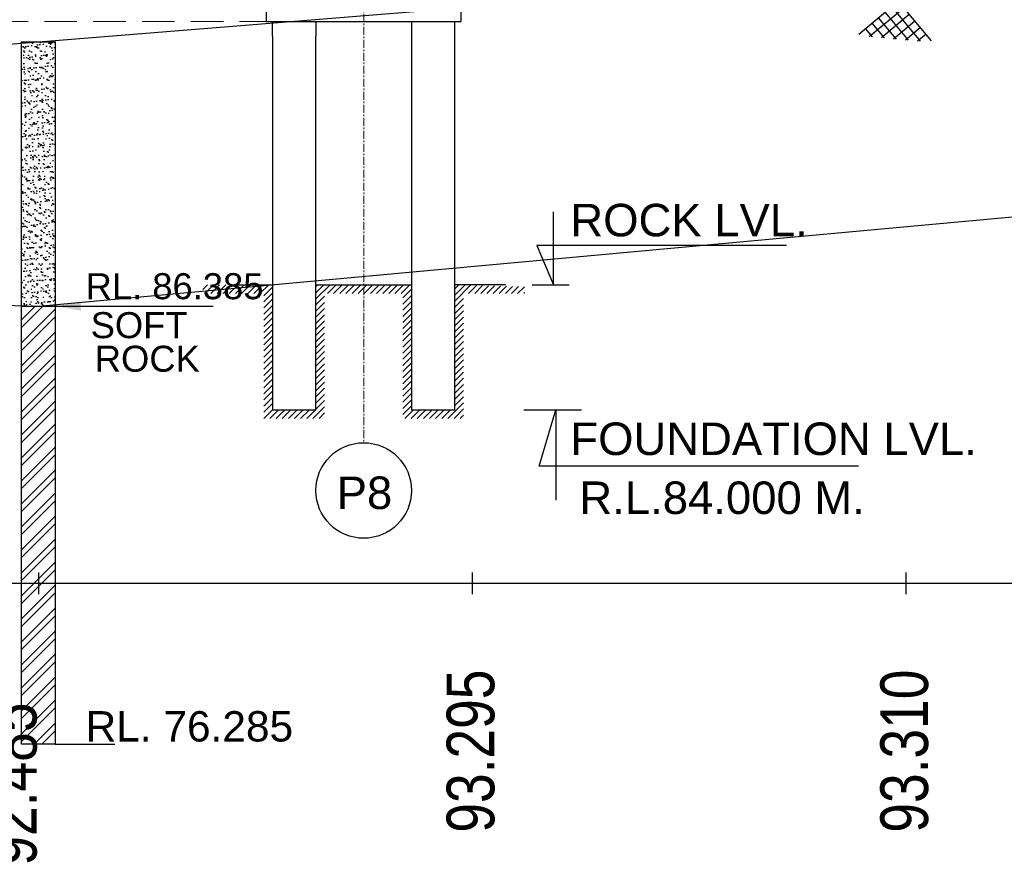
# Model space of a CAD drawing. Header units: inches. Extents: x 4599583 to 400123529, y 1639131 to 28133222499.
# Tile 45 of 86: x 4944595 to 4967295, y 28133171839 to 28133191295. Entities that reach past the tile are written whole.
import ezdxf

# ---------------------------------------------------------------- set-up
doc = ezdxf.new("R2010")
doc.units = ezdxf.units.IN
doc.header["$MEASUREMENT"] = 0
for name, pattern in [('CENTER', [2, 1.25, -0.25, 0.25, -0.25]), ('DASHED', [0.75, 0.5, -0.25]), ('DASHED2', [0.375, 0.25, -0.125])]:
    doc.linetypes.add(name, pattern=pattern)
for name, color, linetype, lineweight in [('CEN', 3, 'CENTER', 13), ('GL', 5, 'Continuous', 30), ('PITCH', 8, 'Continuous', 5), ('STR', 7, 'Continuous', 25), ('SYM', 8, 'Continuous', 5)]:
    doc.layers.add(name, color=color, linetype=linetype, lineweight=lineweight)
doc.layers.add('CHNGE', color=31, linetype='Continuous')
doc.layers.add('text', color=7, linetype='Continuous')
doc.layers.add('dim', color=7, linetype='Continuous', plot=False)
doc.styles.add('L', font='arial.ttf')
doc.styles.add('ROMANS', font='arial.ttf')
doc.dimstyles.new('ROMANS', dxfattribs={"dimtxt": 1000, "dimasz": 850, "dimexe": 100, "dimexo": 100, "dimgap": 25, "dimtad": 1, "dimdec": 0, "dimzin": 9, "dimdsep": 46, "dimtxsty": 'ROMANS', "dimcen": 325, "dimclrd": 4, "dimclre": 4, "dimclrt": 6, "dimadec": 0, "dimazin": 0, "dimtfac": 1, "dimtdec": 0, "dimtmove": 0, "dimatfit": 3, "dimfxl": 1, "dimtolj": 1, "dimtzin": 9, "dimarcsym": 0})
pattern_1 = [(45, (4641561.8, 28133564361.16), (-265.16504, 265.16504), []), (45, (4641738.58, 28133564361.16), (-265.16504, 265.16504), [])]
pattern_2 = [(37.5, (4655404.69, 28133586529.33), (-6.299336, 192.682377), [0, -152, 0, -170, 0, -162.5]), (7.5, (4655404.69, 28133586529.33), (176.97767, 282.2146), [0, -82, 0, -137, 0, -52.5]), (327.5, (4655281.69, 28133586529.33), (311.414186, 0.565905), [0, -50, 0, -180, 0, -235]), (317.5, (4655281.69, 28133586529.33), (300.61266, 87.76756), [0, -25, 0, -118, 0, -135])]
pattern_3 = [(45, (-717919.12, 28134131479.65), (-70.7106781, 70.7106781), [])]

# ---------------------------------------------------------------- blocks, each defined once
blk = doc.blocks.new('A$C691546F7')
at = {"layer": 'GL', "color": 71}
for p, q in [((0, 24), (545, 569)), ((181, 0), (749, 569)), ((1050, 0), (481, 569)), ((385, 0), (820, 435)), ((846, 0), (411, 435)), ((436, 0), (206, 230)), ((641, 0), (308, 332)), ((590, 0), (922, 332)), ((232, 0), (104, 128)), ((999, 0), (1127, 128))]:
    blk.add_line(p, q, dxfattribs=at)
for points in [[(1231, 24), (686, 569)], [(794, 0), (1025, 230)]]:
    blk.add_lwpolyline(points, dxfattribs=at)

msp = doc.modelspace()

# ---------------------------------------------------------------- hatches: boundary and pattern name
at = {"layer": 'SYM'}
h = msp.add_hatch(dxfattribs=at)
h.set_pattern_fill('ANSI31', color=256, scale=800, style=0)
h.set_pattern_definition(pattern_3)
h.paths.add_polyline_path([(4950425.38, 28133185180.18), (4948813.88, 28133185180.18), (4948813.88, 28133184980.18), (4950225.38, 28133184980.18), (4950225.38, 28133182099.28), (4951625.38, 28133182099.28), (4951625.38, 28133184980.18), (4952525.38, 28133184980.18), (4952525.38, 28133185180.18), (4951425.38, 28133185180.18), (4951425.38, 28133182299.28), (4950425.38, 28133182299.28)])
h.paths.add_polyline_path([(4953625.38, 28133185180.18), (4952525.38, 28133185180.18), (4952525.38, 28133184980.18), (4953425.38, 28133184980.18), (4953425.38, 28133182099.28), (4954825.38, 28133182099.28), (4954825.38, 28133184980.18), (4956236.88, 28133184980.18), (4956236.88, 28133185134.789), (4954625.38, 28133185180.18), (4954625.38, 28133182299.28), (4953625.38, 28133182299.28)])
h = msp.add_hatch(dxfattribs=at)
h.set_pattern_fill('ANSI31', color=256, scale=800, style=0)
h.set_pattern_definition(pattern_3)
h.paths.add_polyline_path([(4950425.38, 28133185180.18), (4948813.88, 28133185180.18), (4948813.88, 28133184980.18), (4950225.38, 28133184980.18), (4950225.38, 28133182099.28), (4951625.38, 28133182099.28), (4951625.38, 28133184980.18), (4952525.38, 28133184980.18), (4952525.38, 28133185180.18), (4951425.38, 28133185180.18), (4951425.38, 28133182299.28), (4950425.38, 28133182299.28)])
h.paths.add_polyline_path([(4953625.38, 28133185180.18), (4952525.38, 28133185180.18), (4952525.38, 28133184980.18), (4953425.38, 28133184980.18), (4953425.38, 28133182099.28), (4954825.38, 28133182099.28), (4954825.38, 28133184980.18), (4956236.88, 28133184980.18), (4956236.88, 28133185134.789), (4954625.38, 28133185180.18), (4954625.38, 28133182299.28), (4953625.38, 28133182299.28)])
h = msp.add_hatch(dxfattribs=at)
h.set_pattern_fill('ANSI31', color=256, scale=800, style=0)
h.set_pattern_definition(pattern_3)
h.paths.add_polyline_path([(4950425.38, 28133185180.18), (4948813.88, 28133185180.18), (4948813.88, 28133184980.18), (4950225.38, 28133184980.18), (4950225.38, 28133182099.28), (4951625.38, 28133182099.28), (4951625.38, 28133184980.18), (4952525.38, 28133184980.18), (4952525.38, 28133185180.18), (4951425.38, 28133185180.18), (4951425.38, 28133182299.28), (4950425.38, 28133182299.28)])
h.paths.add_polyline_path([(4953625.38, 28133185180.18), (4952525.38, 28133185180.18), (4952525.38, 28133184980.18), (4953425.38, 28133184980.18), (4953425.38, 28133182099.28), (4954825.38, 28133182099.28), (4954825.38, 28133184980.18), (4956236.88, 28133184980.18), (4956236.88, 28133185134.789), (4954625.38, 28133185180.18), (4954625.38, 28133182299.28), (4953625.38, 28133182299.28)])
at = {"layer": 'text'}
h = msp.add_hatch(dxfattribs=at)
h.set_pattern_fill('AR-SAND', color=0, scale=100, style=0)
h.set_pattern_definition(pattern_2)
h.paths.add_polyline_path([(4944639.315, 28133184684.28), (4945411.444, 28133184684.28), (4945411.444, 28133190784.28), (4944639.315, 28133190784.28)])
h = msp.add_hatch(dxfattribs=at)
h.set_pattern_fill('AR-SAND', color=0, scale=100, style=0)
h.set_pattern_definition(pattern_2)
h.paths.add_polyline_path([(4944639.315, 28133184684.28), (4945411.444, 28133184684.28), (4945411.444, 28133190784.28), (4944639.315, 28133190784.28)])
h = msp.add_hatch(dxfattribs=at)
h.set_pattern_fill('AR-SAND', color=0, scale=100, style=0)
h.set_pattern_definition(pattern_2)
h.paths.add_polyline_path([(4944639.315, 28133184684.28), (4945411.444, 28133184684.28), (4945411.444, 28133190784.28), (4944639.315, 28133190784.28)])
h = msp.add_hatch(dxfattribs=at)
h.set_pattern_fill('ANSI32', color=0, scale=1000, style=0)
h.set_pattern_definition(pattern_1)
h.paths.add_polyline_path([(4945411.444, 28133184684.28), (4944639.315, 28133184684.28), (4944639.315, 28133174584.28), (4945411.444, 28133174584.28)])
h = msp.add_hatch(dxfattribs=at)
h.set_pattern_fill('ANSI32', color=0, scale=1000, style=0)
h.set_pattern_definition(pattern_1)
h.paths.add_polyline_path([(4945411.444, 28133184684.28), (4944639.315, 28133184684.28), (4944639.315, 28133174584.28), (4945411.444, 28133174584.28)])
h = msp.add_hatch(dxfattribs=at)
h.set_pattern_fill('ANSI32', color=0, scale=1000, style=0)
h.set_pattern_definition(pattern_1)
h.paths.add_polyline_path([(4945411.444, 28133184684.28), (4944639.315, 28133184684.28), (4944639.315, 28133174584.28), (4945411.444, 28133174584.28)])

# ---------------------------------------------------------------- linework, layer by layer
for p, q in [((4949635.38, 28133185180.18), (4950425.38, 28133185180.18)), ((4949635.38, 28133185180.18), (4950425.38, 28133185180.18)), ((4949635.38, 28133185180.18), (4950425.38, 28133185180.18)), ((4951425.38, 28133185180.18), (4953625.38, 28133185180.18)), ((4951425.38, 28133185180.18), (4953625.38, 28133185180.18)), ((4951425.38, 28133185180.18), (4953625.38, 28133185180.18)), ((4955797.604, 28133185180.18), (4954625.38, 28133185180.18)), ((4955797.604, 28133185180.18), (4954625.38, 28133185180.18)), ((4955797.604, 28133185180.18), (4954625.38, 28133185180.18)), ((4859134.88, 28133178299.28), (5175893.88, 28133178299.28)), ((4859134.88, 28133178299.28), (5175893.88, 28133178299.28)), ((4859134.88, 28133178299.28), (5175893.88, 28133178299.28))]:
    msp.add_line(p, q)
at = {"linetype": 'Continuous'}
for p, q in [((4945025.38, 28133178549.28), (4945025.38, 28133178049.28)), ((4945025.38, 28133178549.28), (4945025.38, 28133178049.28)), ((4945025.38, 28133178549.28), (4945025.38, 28133178049.28)), ((4955025.38, 28133178549.28), (4955025.38, 28133178049.28)), ((4955025.38, 28133178549.28), (4955025.38, 28133178049.28)), ((4955025.38, 28133178549.28), (4955025.38, 28133178049.28)), ((4965025.38, 28133178549.28), (4965025.38, 28133178049.28)), ((4965025.38, 28133178549.28), (4965025.38, 28133178049.28)), ((4965025.38, 28133178549.28), (4965025.38, 28133178049.28))]:
    msp.add_line(p, q, dxfattribs=at)
at = {"ltscale": 1000}
msp.add_lwpolyline([(4950425.38, 28133190916.134), (4950425.38, 28133191249.28), (4951425.38, 28133191249.28), (4951425.38, 28133190916.134)], dxfattribs=at)
msp.add_lwpolyline([(4950425.38, 28133190916.134), (4950425.38, 28133191249.28), (4951425.38, 28133191249.28), (4951425.38, 28133190916.134)], dxfattribs=at)
msp.add_lwpolyline([(4950425.38, 28133190916.134), (4950425.38, 28133191249.28), (4951425.38, 28133191249.28), (4951425.38, 28133190916.134)], dxfattribs=at)
msp.add_circle((4952525.38, 28133180437.04), 1101.806)
msp.add_circle((4952525.38, 28133180437.04), 1101.806)
msp.add_circle((4952525.38, 28133180437.04), 1101.806)
at = {"layer": 'CEN', "ltscale": 150}
msp.add_line((4952525.38, 28133203432.846), (4952525.38, 28133181538.846), dxfattribs=at)
msp.add_line((4952525.38, 28133203432.846), (4952525.38, 28133181538.846), dxfattribs=at)
msp.add_line((4952525.38, 28133203432.846), (4952525.38, 28133181538.846), dxfattribs=at)
at = {"layer": 'dim', "ltscale": 5}
for p, q in [((4956413.13, 28133185177.18), (4957266.13, 28133185177.18)), ((4956413.13, 28133185177.18), (4957266.13, 28133185177.18)), ((4956413.13, 28133185177.18), (4957266.13, 28133185177.18)), ((4956217.63, 28133182299.28), (4957544.63, 28133182299.28)), ((4956217.63, 28133182299.28), (4957544.63, 28133182299.28)), ((4956217.63, 28133182299.28), (4957544.63, 28133182299.28))]:
    msp.add_line(p, q, dxfattribs=at)
for points in [[(4962271.148, 28133186084.193), (4956515.326, 28133186084.193), (4956900.88, 28133185177.18), (4956900.88, 28133186861.677)], [(4962271.148, 28133186084.193), (4956515.326, 28133186084.193), (4956900.88, 28133185177.18), (4956900.88, 28133186861.677)], [(4962271.148, 28133186084.193), (4956515.326, 28133186084.193), (4956900.88, 28133185177.18), (4956900.88, 28133186861.677)], [(4963930.787, 28133180995.266), (4956573.826, 28133180995.266), (4956959.38, 28133182299.28), (4956959.38, 28133180217.783)], [(4963930.787, 28133180995.266), (4956573.826, 28133180995.266), (4956959.38, 28133182299.28), (4956959.38, 28133180217.783)], [(4963930.787, 28133180995.266), (4956573.826, 28133180995.266), (4956959.38, 28133182299.28), (4956959.38, 28133180217.783)]]:
    msp.add_lwpolyline(points, dxfattribs=at)
at = {"layer": 'GL', "lineweight": 30}
msp.add_lwpolyline([(4870025.38, 28133199759.28), (4875025.38, 28133197649.28), (4885025.38, 28133193874.28), (4895025.38, 28133193089.28), (4905025.38, 28133189509.28), (4915025.38, 28133189449.28), (4925025.38, 28133189669.28), (4935025.38, 28133189989.28), (4945025.38, 28133190784.28), (4955025.38, 28133191594.28), (4965025.38, 28133191609.28), (4975025.38, 28133191639.28), (4985025.38, 28133192689.28), (4995025.38, 28133192669.28), (5005025.38, 28133191714.28), (5015025.38, 28133191609.28)], dxfattribs=at)
msp.add_lwpolyline([(4870025.38, 28133199759.28), (4875025.38, 28133197649.28), (4885025.38, 28133193874.28), (4895025.38, 28133193089.28), (4905025.38, 28133189509.28), (4915025.38, 28133189449.28), (4925025.38, 28133189669.28), (4935025.38, 28133189989.28), (4945025.38, 28133190784.28), (4955025.38, 28133191594.28), (4965025.38, 28133191609.28), (4975025.38, 28133191639.28), (4985025.38, 28133192689.28), (4995025.38, 28133192669.28), (5005025.38, 28133191714.28), (5015025.38, 28133191609.28)], dxfattribs=at)
msp.add_lwpolyline([(4870025.38, 28133199759.28), (4875025.38, 28133197649.28), (4885025.38, 28133193874.28), (4895025.38, 28133193089.28), (4905025.38, 28133189509.28), (4915025.38, 28133189449.28), (4925025.38, 28133189669.28), (4935025.38, 28133189989.28), (4945025.38, 28133190784.28), (4955025.38, 28133191594.28), (4965025.38, 28133191609.28), (4975025.38, 28133191639.28), (4985025.38, 28133192689.28), (4995025.38, 28133192669.28), (5005025.38, 28133191714.28), (5015025.38, 28133191609.28)], dxfattribs=at)
at = {"layer": 'PITCH', "color": 150, "linetype": 'DASHED2', "ltscale": 3000}
msp.add_line((4900165.044, 28133191249.28), (4950766.12, 28133191249.28), dxfattribs=at)
msp.add_line((4900165.044, 28133191249.28), (4950766.12, 28133191249.28), dxfattribs=at)
msp.add_line((4900165.044, 28133191249.28), (4950766.12, 28133191249.28), dxfattribs=at)
at = {"layer": 'STR', "ltscale": 1000}
msp.add_lwpolyline([(4954775.38, 28133192749.28), (4950275.38, 28133192749.28), (4950275.38, 28133191249.28), (4954775.38, 28133191249.28)], close=True, dxfattribs=at)
msp.add_lwpolyline([(4954775.38, 28133192749.28), (4950275.38, 28133192749.28), (4950275.38, 28133191249.28), (4954775.38, 28133191249.28)], close=True, dxfattribs=at)
msp.add_lwpolyline([(4954775.38, 28133192749.28), (4950275.38, 28133192749.28), (4950275.38, 28133191249.28), (4954775.38, 28133191249.28)], close=True, dxfattribs=at)
at = {"layer": 'STR'}
for points in [[(4953625.38, 28133191249.28), (4953625.38, 28133182299.28), (4954625.38, 28133182299.28), (4954625.38, 28133191249.28)], [(4953625.38, 28133191249.28), (4953625.38, 28133182299.28), (4954625.38, 28133182299.28), (4954625.38, 28133191249.28)], [(4953625.38, 28133191249.28), (4953625.38, 28133182299.28), (4954625.38, 28133182299.28), (4954625.38, 28133191249.28)], [(4950425.38, 28133190916.134), (4950425.38, 28133182299.28), (4951425.38, 28133182299.28), (4951425.38, 28133190916.134)], [(4950425.38, 28133190916.134), (4950425.38, 28133182299.28), (4951425.38, 28133182299.28), (4951425.38, 28133190916.134)], [(4950425.38, 28133190916.134), (4950425.38, 28133182299.28), (4951425.38, 28133182299.28), (4951425.38, 28133190916.134)]]:
    msp.add_lwpolyline(points, dxfattribs=at)
at = {"layer": 'STR', "color": 31}
msp.add_lwpolyline([(4885025.38, 28133186374.28), (4945025.38, 28133184684.28), (4975025.38, 28133187439.28), (5005025.38, 28133187764.28), (5035025.38, 28133186829.28)], dxfattribs=at)
msp.add_lwpolyline([(4885025.38, 28133186374.28), (4945025.38, 28133184684.28), (4975025.38, 28133187439.28), (5005025.38, 28133187764.28), (5035025.38, 28133186829.28)], dxfattribs=at)
msp.add_lwpolyline([(4885025.38, 28133186374.28), (4945025.38, 28133184684.28), (4975025.38, 28133187439.28), (5005025.38, 28133187764.28), (5035025.38, 28133186829.28)], dxfattribs=at)
at = {"layer": 'text', "color": 0}
msp.add_lwpolyline([(4944639.315, 28133190784.28), (4945411.444, 28133190784.28), (4945411.444, 28133174584.28), (4944639.315, 28133174584.28)], close=True, dxfattribs=at)
msp.add_lwpolyline([(4944639.315, 28133190784.28), (4945411.444, 28133190784.28), (4945411.444, 28133174584.28), (4944639.315, 28133174584.28)], close=True, dxfattribs=at)
msp.add_lwpolyline([(4944639.315, 28133190784.28), (4945411.444, 28133190784.28), (4945411.444, 28133174584.28), (4944639.315, 28133174584.28)], close=True, dxfattribs=at)
for points in [[(4944639.315, 28133184684.28), (4945411.444, 28133184684.28)], [(4944639.315, 28133184684.28), (4945411.444, 28133184684.28)], [(4944639.315, 28133184684.28), (4945411.444, 28133184684.28)], [(4945411.444, 28133174584.28), (4946789.38, 28133174584.28)], [(4945411.444, 28133174584.28), (4946789.38, 28133174584.28)], [(4945411.444, 28133174584.28), (4946789.38, 28133174584.28)]]:
    msp.add_lwpolyline(points, dxfattribs=at)

# ---------------------------------------------------------------- block references
at = {"layer": 'PITCH', "linetype": 'DASHED', "ltscale": 25, "xscale": 1.364999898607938, "yscale": 1.365001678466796, "zscale": 1.364999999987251, "rotation": 354.8885439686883}
msp.add_blockref('A$C691546F7', (4963937.318, 28133190927.09), dxfattribs=at)
msp.add_blockref('A$C691546F7', (4963937.318, 28133190927.09), dxfattribs=at)
msp.add_blockref('A$C691546F7', (4963937.318, 28133190927.09), dxfattribs=at)

# ---------------------------------------------------------------- texts
at = {"layer": 'CHNGE', "color": 50, "style": 'ROMANS', "width": 0.8}
for s, p in [('93.295', (4955537.398, 28133172546.655)), ('93.295', (4955537.398, 28133172546.655)), ('93.295', (4955537.398, 28133172546.655)), ('93.310', (4965537.398, 28133172546.655)), ('93.310', (4965537.398, 28133172546.655)), ('93.310', (4965537.398, 28133172546.655)), ('92.485', (4944984.898, 28133171786.655)), ('92.485', (4944984.898, 28133171786.655)), ('92.485', (4944984.898, 28133171786.655))]:
    msp.add_text(s, height=1100, rotation=90, dxfattribs=at).set_placement(p)
at = {"layer": 'text', "color": 2, "style": 'L'}
for s, p in [('ROCK LVL.', (4957290.974, 28133186297.722)), ('ROCK LVL.', (4957290.974, 28133186297.722)), ('ROCK LVL.', (4957290.974, 28133186297.722)), ('FOUNDATION LVL.', (4957290.974, 28133181254.897)), ('FOUNDATION LVL.', (4957290.974, 28133181254.897)), ('FOUNDATION LVL.', (4957290.974, 28133181254.897)), ('R.L.84.000 M.', (4957499.372, 28133179895.017)), ('R.L.84.000 M.', (4957499.372, 28133179895.017)), ('R.L.84.000 M.', (4957499.372, 28133179895.017))]:
    msp.add_text(s, height=750, dxfattribs=at).set_placement(p)
at = {"layer": 'text', "style": 'ROMANS'}
msp.add_text('P8', height=750, dxfattribs=at).set_placement((4951902.85, 28133180009.474))
msp.add_text('P8', height=750, dxfattribs=at).set_placement((4951902.85, 28133180009.474))
msp.add_text('P8', height=750, dxfattribs=at).set_placement((4951902.85, 28133180009.474))
at = {"layer": 'text', "color": 50, "width": 7312.62692, "attachment_point": 1, "style": 'ROMANS'}
for s, insert, char_height in [('RL. 86.385', (4946114.595, 28133185448.51), 600), ('RL. 86.385', (4946114.595, 28133185448.51), 600), ('RL. 86.385', (4946114.595, 28133185448.51), 600), (' SOFT ', (4945997.667, 28133184549.856), 600), (' SOFT ', (4945997.667, 28133184549.856), 600), (' SOFT ', (4945997.667, 28133184549.856), 600), ('ROCK', (4946325.667, 28133183775.856), 600), ('ROCK', (4946325.667, 28133183775.856), 600), ('ROCK', (4946325.667, 28133183775.856), 600), ('RL. 76.285', (4946114.595, 28133175348.51), 700), ('RL. 76.285', (4946114.595, 28133175348.51), 700), ('RL. 76.285', (4946114.595, 28133175348.51), 700)]:
    msp.add_mtext(s, dxfattribs=dict(at, insert=insert, char_height=char_height))

# ---------------------------------------------------------------- leaders
at = {"layer": 'STR', "color": 1}
msp.add_leader([(4945411.444, 28133184684.28), (4949053.38, 28133184684.28)], dimstyle='ROMANS', override={"dimasz": 600, "dimtad": 0, "dimfxl": 100, "dimfxlon": 1}, dxfattribs=at)
msp.add_leader([(4945411.444, 28133184684.28), (4949053.38, 28133184684.28)], dimstyle='ROMANS', override={"dimasz": 600, "dimtad": 0, "dimfxl": 100, "dimfxlon": 1}, dxfattribs=at)
msp.add_leader([(4945411.444, 28133184684.28), (4949053.38, 28133184684.28)], dimstyle='ROMANS', override={"dimasz": 600, "dimtad": 0, "dimfxl": 100, "dimfxlon": 1}, dxfattribs=at)

doc.saveas('drawing.dxf')
